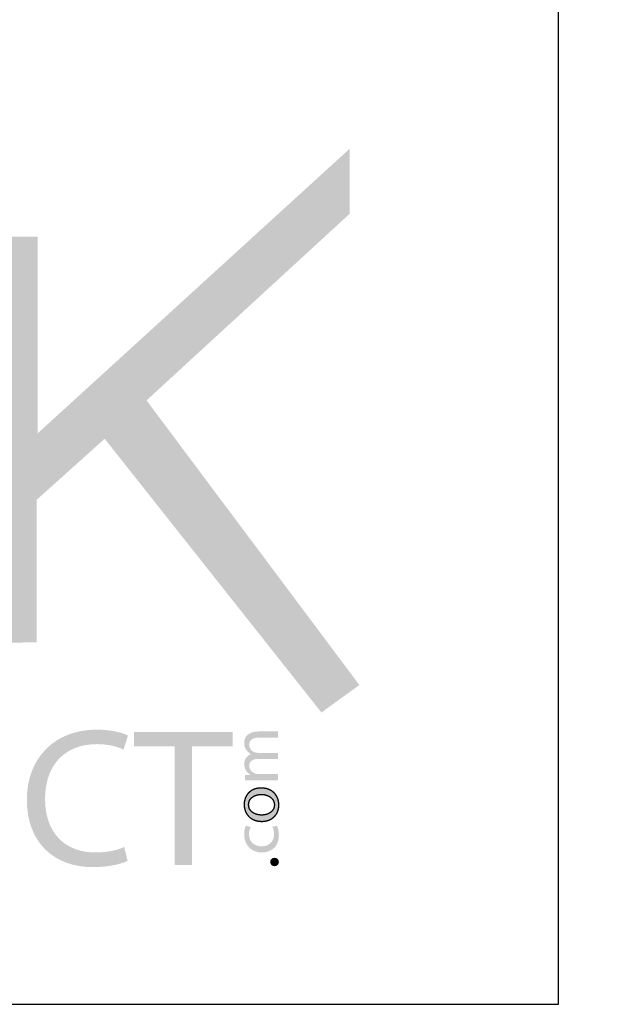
# Model space of a CAD drawing. Extents: x 241 to 519, y -220 to -42.
# Tile 11 of 16: x 496 to 501, y -165 to -156. Entities that reach past the tile are written whole.
import ezdxf

# ---------------------------------------------------------------- set-up
doc = ezdxf.new("R2010")
doc.units = 0
doc.layers.get('0').update_dxf_attribs({"linetype": 'CONTINUOUS'})
doc.layers.get('DEFPOINTS').update_dxf_attribs({"linetype": 'CONTINUOUS'})
doc.layers.add('SHEET', color=7, linetype='CONTINUOUS')
doc.styles.add('MX_NOTE_STANDARD', font='txt.shx', dxfattribs={"bigfont": 'extfont.shx'})
doc.dimstyles.new('MXDIMSTYLE', dxfattribs={"dimtxt": 2.8, "dimasz": 2.5, "dimexe": 1, "dimexo": 1, "dimgap": 1, "dimtad": 1, "dimdec": 4, "dimdsep": 46, "dimtxsty": 'MX_NOTE_STANDARD', "dimcen": 2.5, "dimadec": 0, "dimazin": 0, "dimtfac": 1, "dimtdec": 4, "dimtmove": 0, "dimatfit": 3, "dimfxl": 0, "dimtolj": 1, "dimtzin": 0, "dimarcsym": 0})

# ---------------------------------------------------------------- blocks, each defined once
blk = doc.blocks.new('A$C6A2E5979')
at = {"linetype": 'Continuous'}
h = blk.add_hatch(color=256, dxfattribs=at)
h.dxf.hatch_style = 2
edge = h.paths.add_edge_path()
edge.add_spline(control_points=[(37.186, 18.526), (37.186, 18.526), (38.854, 18.526), (38.854, 18.526), (38.854, 18.526), (38.854, 6.794), (38.854, 6.794), (38.854, 6.794), (37.186, 6.794), (37.186, 6.794), (37.186, 6.794), (37.186, 18.526), (37.186, 18.526)], knot_values=[0, 0, 0, 0, 1, 1, 1, 2, 2, 2, 3, 3, 3, 4, 4, 4, 4], degree=3, periodic=0)
edge = h.paths.add_edge_path()
edge.add_spline(control_points=[(28.367, 18.526), (28.367, 18.526), (30.047, 18.526), (30.047, 18.526), (30.047, 18.526), (30.047, 8.193), (30.047, 8.193), (30.047, 8.193), (36.35, 8.193), (36.35, 8.193), (36.35, 8.193), (36.35, 6.794), (36.35, 6.794), (36.35, 6.794), (28.367, 6.794), (28.367, 6.794), (28.367, 6.794), (28.367, 18.526), (28.367, 18.526)], knot_values=[0, 0, 0, 0, 1, 1, 1, 2, 2, 2, 3, 3, 3, 4, 4, 4, 5, 5, 5, 6, 6, 6, 6], degree=3, periodic=0)
edge = h.paths.add_edge_path()
edge.add_spline(control_points=[(39.701, 6.794), (39.701, 6.794), (39.701, 18.494), (39.701, 18.494), (39.701, 18.494), (41.693, 18.494), (41.693, 18.494), (41.693, 18.494), (47.871, 9.196), (47.871, 9.196), (47.871, 9.196), (47.871, 18.526), (47.871, 18.526), (47.871, 18.526), (49.571, 18.526), (49.571, 18.526), (49.571, 18.526), (49.571, 12.849), (49.571, 12.849), (49.571, 12.849), (58.579, 21.061), (58.579, 21.061), (58.579, 21.061), (58.579, 19.183), (58.579, 19.183), (58.579, 19.183), (52.714, 13.798), (52.714, 13.798), (52.714, 13.798), (58.86, 5.585), (58.86, 5.585), (58.86, 5.585), (57.764, 4.792), (57.764, 4.792), (57.764, 4.792), (51.505, 12.692), (51.505, 12.692), (51.505, 12.692), (49.541, 10.928), (49.541, 10.928), (49.541, 10.928), (49.541, 6.817), (49.541, 6.817), (49.541, 6.817), (47.684, 6.794), (47.684, 6.794), (47.684, 6.794), (41.327, 16.25), (41.327, 16.25), (41.327, 16.25), (41.327, 6.794), (41.327, 6.794), (41.327, 6.794), (39.701, 6.794), (39.701, 6.794)], knot_values=[0, 0, 0, 0, 1, 1, 1, 2, 2, 2, 3, 3, 3, 4, 4, 4, 5, 5, 5, 6, 6, 6, 7, 7, 7, 8, 8, 8, 9, 9, 9, 10, 10, 10, 11, 11, 11, 12, 12, 12, 13, 13, 13, 14, 14, 14, 15, 15, 15, 16, 16, 16, 17, 17, 17, 18, 18, 18, 18], degree=3, periodic=0)
h = blk.add_hatch(color=256, dxfattribs=at)
h.dxf.hatch_style = 2
edge = h.paths.add_edge_path()
edge.add_spline(control_points=[(52.166, 0.511), (51.99, 0.419), (51.619, 0.33), (51.153, 0.33), (50.07, 0.33), (49.258, 1.015), (49.258, 2.279), (49.258, 3.488), (50.075, 4.297), (51.266, 4.297), (51.739, 4.297), (52.046, 4.194), (52.177, 4.126), (52.177, 4.126), (52.05, 3.721), (52.05, 3.721), (51.871, 3.811), (51.602, 3.879), (51.284, 3.879), (50.382, 3.879), (49.784, 3.305), (49.784, 2.297), (49.784, 1.349), (50.326, 0.752), (51.255, 0.752), (51.561, 0.752), (51.871, 0.814), (52.069, 0.912), (52.069, 0.912), (52.166, 0.511), (52.166, 0.511)], knot_values=[0, 0, 0, 0, 1, 1, 1, 2, 2, 2, 3, 3, 3, 4, 4, 4, 5, 5, 5, 6, 6, 6, 7, 7, 7, 8, 8, 8, 9, 9, 9, 10, 10, 10, 10], degree=3, periodic=0)
h = blk.add_hatch(color=256, dxfattribs=at)
h.dxf.hatch_style = 2
h.paths.add_polyline_path([(53.522, 3.811), (52.355, 3.811), (52.355, 4.233), (55.199, 4.233), (55.199, 3.811), (54.025, 3.811), (54.025, 0.393), (53.522, 0.393)])
h = blk.add_hatch(color=256, dxfattribs=at)
h.dxf.hatch_style = 2
edge = h.paths.add_edge_path()
edge.add_spline(control_points=[(55.815, 2.838), (55.714, 2.838), (55.634, 2.833), (55.555, 2.83), (55.555, 2.83), (55.555, 2.986), (55.555, 2.986), (55.555, 2.986), (55.708, 2.994), (55.708, 2.994), (55.708, 2.994), (55.708, 3.001), (55.708, 3.001), (55.618, 3.056), (55.533, 3.147), (55.533, 3.311), (55.533, 3.443), (55.614, 3.544), (55.725, 3.59), (55.725, 3.59), (55.725, 3.593), (55.725, 3.593), (55.67, 3.623), (55.632, 3.664), (55.601, 3.704), (55.557, 3.763), (55.533, 3.826), (55.533, 3.921), (55.533, 4.052), (55.616, 4.245), (55.95, 4.245), (55.95, 4.245), (56.514, 4.245), (56.514, 4.245), (56.514, 4.245), (56.514, 4.07), (56.514, 4.07), (56.514, 4.07), (55.971, 4.07), (55.971, 4.07), (55.787, 4.07), (55.677, 4), (55.677, 3.857), (55.677, 3.754), (55.75, 3.676), (55.834, 3.643), (55.834, 3.643), (55.92, 3.628), (55.92, 3.628), (55.92, 3.628), (56.514, 3.628), (56.514, 3.628), (56.514, 3.628), (56.514, 3.453), (56.514, 3.453), (56.514, 3.453), (55.94, 3.453), (55.94, 3.453), (55.787, 3.453), (55.677, 3.387), (55.677, 3.248), (55.677, 3.139), (55.764, 3.056), (55.85, 3.029), (55.85, 3.029), (55.935, 3.014), (55.935, 3.014), (55.935, 3.014), (56.514, 3.014), (56.514, 3.014), (56.514, 3.014), (56.514, 2.838), (56.514, 2.838), (56.514, 2.838), (55.815, 2.838), (55.815, 2.838)], knot_values=[0, 0, 0, 0, 1, 1, 1, 2, 2, 2, 3, 3, 3, 4, 4, 4, 5, 5, 5, 6, 6, 6, 7, 7, 7, 8, 8, 8, 9, 9, 9, 10, 10, 10, 11, 11, 11, 12, 12, 12, 13, 13, 13, 14, 14, 14, 15, 15, 15, 16, 16, 16, 17, 17, 17, 18, 18, 18, 19, 19, 19, 20, 20, 20, 21, 21, 21, 22, 22, 22, 23, 23, 23, 24, 24, 24, 25, 25, 25, 25], degree=3, periodic=0)
h = blk.add_hatch(color=256, dxfattribs=at)
edge = h.paths.add_edge_path()
edge.add_spline(control_points=[(56.535, 2.124), (56.535, 2.358), (56.381, 2.612), (56.024, 2.612), (55.732, 2.612), (55.533, 2.421), (55.533, 2.137), (55.533, 1.866), (55.722, 1.651), (56.044, 1.651), (56.345, 1.651), (56.535, 1.856), (56.535, 2.121), (56.535, 2.121), (56.535, 2.124), (56.535, 2.124)], knot_values=[0, 0, 0, 0, 1, 1, 1, 2, 2, 2, 3, 3, 3, 4, 4, 4, 5, 5, 5, 5], degree=3, periodic=0)
edge = h.paths.add_edge_path(flags=16)
edge.add_spline(control_points=[(56.405, 2.125), (56.405, 1.953), (56.247, 1.832), (56.037, 1.832), (55.856, 1.832), (55.663, 1.924), (55.663, 2.132), (55.663, 2.344), (55.866, 2.427), (56.03, 2.427), (56.249, 2.427), (56.405, 2.298), (56.405, 2.128), (56.405, 2.128), (56.405, 2.125), (56.405, 2.125)], knot_values=[0, 0, 0, 0, 1, 1, 1, 2, 2, 2, 3, 3, 3, 4, 4, 4, 5, 5, 5, 5], degree=3, periodic=0)
h = blk.add_hatch(color=256, dxfattribs=at)
h.dxf.hatch_style = 2
edge = h.paths.add_edge_path()
edge.add_spline(control_points=[(56.351, 1.493), (56.371, 1.441), (56.396, 1.375), (56.396, 1.273), (56.396, 1.077), (56.258, 0.93), (56.037, 0.93), (55.837, 0.93), (55.673, 1.054), (55.673, 1.278), (55.673, 1.377), (55.696, 1.443), (55.718, 1.487), (55.718, 1.487), (55.585, 1.527), (55.585, 1.527), (55.558, 1.48), (55.533, 1.384), (55.533, 1.278), (55.533, 0.958), (55.75, 0.751), (56.045, 0.751), (56.339, 0.751), (56.535, 0.944), (56.535, 1.241), (56.535, 1.374), (56.502, 1.476), (56.48, 1.524), (56.48, 1.524), (56.351, 1.493), (56.351, 1.493)], knot_values=[0, 0, 0, 0, 1, 1, 1, 2, 2, 2, 3, 3, 3, 4, 4, 4, 5, 5, 5, 6, 6, 6, 7, 7, 7, 8, 8, 8, 9, 9, 9, 10, 10, 10, 10], degree=3, periodic=0)
h = blk.add_hatch(color=256, dxfattribs=at)
h.dxf.hatch_style = 2
edge = h.paths.add_edge_path()
edge.add_spline(control_points=[(56.535, 0.479), (56.535, 0.551), (56.483, 0.6), (56.413, 0.6), (56.337, 0.6), (56.285, 0.551), (56.285, 0.481), (56.285, 0.408), (56.339, 0.356), (56.413, 0.356), (56.483, 0.356), (56.535, 0.405), (56.535, 0.475), (56.535, 0.475), (56.535, 0.479), (56.535, 0.479)], knot_values=[0, 0, 0, 0, 1, 1, 1, 2, 2, 2, 3, 3, 3, 4, 4, 4, 5, 5, 5, 5], degree=3, periodic=0)
for points in [[(56.535, 2.124, 0), (56.535, 2.13, 0), (56.535, 2.137, 0), (56.535, 2.144, 0), (56.534, 2.151, 0), (56.534, 2.158, 0), (56.534, 2.165, 0), (56.533, 2.172, 0), (56.532, 2.179, 0), (56.532, 2.186, 0), (56.531, 2.193, 0), (56.53, 2.2, 0), (56.529, 2.206, 0), (56.528, 2.213, 0), (56.526, 2.22, 0), (56.525, 2.227, 0), (56.524, 2.234, 0), (56.522, 2.241, 0), (56.521, 2.248, 0), (56.519, 2.255, 0), (56.517, 2.261, 0), (56.515, 2.268, 0), (56.513, 2.275, 0), (56.511, 2.282, 0), (56.509, 2.288, 0), (56.507, 2.295, 0), (56.504, 2.302, 0), (56.502, 2.308, 0), (56.5, 2.315, 0), (56.497, 2.322, 0), (56.494, 2.328, 0), (56.491, 2.335, 0), (56.488, 2.341, 0), (56.485, 2.348, 0), (56.482, 2.354, 0), (56.479, 2.36, 0), (56.476, 2.367, 0), (56.472, 2.373, 0), (56.469, 2.379, 0), (56.465, 2.385, 0), (56.461, 2.391, 0), (56.458, 2.397, 0), (56.454, 2.403, 0), (56.45, 2.409, 0), (56.446, 2.415, 0), (56.441, 2.421, 0), (56.437, 2.427, 0), (56.433, 2.433, 0), (56.428, 2.438, 0), (56.424, 2.444, 0), (56.419, 2.45, 0), (56.414, 2.455, 0), (56.409, 2.461, 0), (56.404, 2.466, 0), (56.399, 2.471, 0), (56.394, 2.476, 0), (56.388, 2.482, 0), (56.383, 2.487, 0), (56.377, 2.492, 0), (56.372, 2.496, 0), (56.366, 2.501, 0), (56.36, 2.506, 0), (56.354, 2.511, 0), (56.348, 2.515, 0), (56.342, 2.52, 0), (56.336, 2.524, 0), (56.329, 2.529, 0), (56.323, 2.533, 0), (56.316, 2.537, 0), (56.309, 2.541, 0), (56.303, 2.545, 0), (56.296, 2.549, 0), (56.289, 2.553, 0), (56.282, 2.556, 0), (56.274, 2.56, 0), (56.267, 2.563, 0), (56.259, 2.567, 0), (56.252, 2.57, 0), (56.244, 2.573, 0), (56.236, 2.576, 0), (56.228, 2.579, 0), (56.22, 2.582, 0), (56.212, 2.584, 0), (56.204, 2.587, 0), (56.196, 2.589, 0), (56.187, 2.592, 0), (56.179, 2.594, 0), (56.17, 2.596, 0), (56.161, 2.598, 0), (56.152, 2.6, 0), (56.143, 2.602, 0), (56.134, 2.603, 0), (56.125, 2.605, 0), (56.116, 2.606, 0), (56.106, 2.607, 0), (56.096, 2.608, 0), (56.087, 2.609, 0), (56.077, 2.61, 0), (56.067, 2.611, 0), (56.057, 2.611, 0), (56.047, 2.612, 0), (56.036, 2.612, 0), (56.026, 2.612, 0), (56.017, 2.612, 0), (56.009, 2.612, 0), (56, 2.612, 0), (55.992, 2.611, 0), (55.983, 2.611, 0), (55.975, 2.61, 0), (55.967, 2.61, 0), (55.959, 2.609, 0), (55.951, 2.608, 0), (55.943, 2.607, 0), (55.935, 2.606, 0), (55.927, 2.605, 0), (55.919, 2.603, 0), (55.911, 2.602, 0), (55.903, 2.6, 0), (55.896, 2.599, 0), (55.888, 2.597, 0), (55.881, 2.595, 0), (55.873, 2.593, 0), (55.866, 2.591, 0), (55.858, 2.589, 0), (55.851, 2.587, 0), (55.844, 2.585, 0), (55.837, 2.582, 0), (55.829, 2.58, 0), (55.822, 2.577, 0), (55.815, 2.574, 0), (55.809, 2.572, 0), (55.802, 2.569, 0), (55.795, 2.566, 0), (55.788, 2.563, 0), (55.782, 2.559, 0), (55.775, 2.556, 0), (55.769, 2.553, 0), (55.762, 2.549, 0), (55.756, 2.546, 0), (55.75, 2.542, 0), (55.744, 2.539, 0), (55.738, 2.535, 0), (55.732, 2.531, 0), (55.726, 2.527, 0), (55.72, 2.523, 0), (55.714, 2.519, 0), (55.708, 2.514, 0), (55.703, 2.51, 0), (55.697, 2.506, 0), (55.692, 2.501, 0), (55.686, 2.497, 0), (55.681, 2.492, 0), (55.676, 2.487, 0), (55.671, 2.482, 0), (55.666, 2.477, 0), (55.661, 2.472, 0), (55.656, 2.467, 0), (55.651, 2.462, 0), (55.646, 2.457, 0), (55.642, 2.452, 0), (55.637, 2.446, 0), (55.633, 2.441, 0), (55.628, 2.435, 0), (55.624, 2.43, 0), (55.62, 2.424, 0), (55.616, 2.418, 0), (55.612, 2.412, 0), (55.608, 2.407, 0), (55.604, 2.401, 0), (55.601, 2.394, 0), (55.597, 2.388, 0), (55.593, 2.382, 0), (55.59, 2.376, 0), (55.587, 2.37, 0), (55.583, 2.363, 0), (55.58, 2.357, 0), (55.577, 2.35, 0), (55.574, 2.343, 0), (55.571, 2.337, 0), (55.569, 2.33, 0), (55.566, 2.323, 0), (55.563, 2.316, 0), (55.561, 2.309, 0), (55.559, 2.302, 0), (55.556, 2.295, 0), (55.554, 2.288, 0), (55.552, 2.281, 0), (55.55, 2.274, 0), (55.548, 2.266, 0), (55.547, 2.259, 0), (55.545, 2.251, 0), (55.543, 2.244, 0), (55.542, 2.236, 0), (55.541, 2.229, 0), (55.539, 2.221, 0), (55.538, 2.213, 0), (55.537, 2.205, 0), (55.536, 2.197, 0), (55.536, 2.189, 0), (55.535, 2.181, 0), (55.534, 2.173, 0), (55.534, 2.165, 0), (55.534, 2.157, 0), (55.533, 2.149, 0), (55.533, 2.141, 0), (55.533, 2.133, 0), (55.534, 2.125, 0), (55.534, 2.117, 0), (55.534, 2.109, 0), (55.535, 2.101, 0), (55.535, 2.093, 0), (55.536, 2.085, 0), (55.536, 2.078, 0), (55.537, 2.07, 0), (55.538, 2.062, 0), (55.539, 2.055, 0), (55.541, 2.047, 0), (55.542, 2.04, 0), (55.543, 2.032, 0), (55.545, 2.025, 0), (55.546, 2.017, 0), (55.548, 2.01, 0), (55.55, 2.003, 0), (55.552, 1.996, 0), (55.554, 1.988, 0), (55.556, 1.981, 0), (55.558, 1.974, 0), (55.56, 1.967, 0), (55.563, 1.96, 0), (55.565, 1.953, 0), (55.568, 1.946, 0), (55.571, 1.939, 0), (55.574, 1.933, 0), (55.576, 1.926, 0), (55.579, 1.919, 0), (55.583, 1.913, 0), (55.586, 1.906, 0), (55.589, 1.9, 0), (55.593, 1.893, 0), (55.596, 1.887, 0), (55.6, 1.881, 0), (55.603, 1.874, 0), (55.607, 1.868, 0), (55.611, 1.862, 0), (55.615, 1.856, 0), (55.619, 1.85, 0), (55.623, 1.844, 0), (55.628, 1.839, 0), (55.632, 1.833, 0), (55.637, 1.827, 0), (55.641, 1.821, 0), (55.646, 1.816, 0), (55.651, 1.811, 0), (55.655, 1.805, 0), (55.66, 1.8, 0), (55.665, 1.795, 0), (55.67, 1.789, 0), (55.676, 1.784, 0), (55.681, 1.779, 0), (55.686, 1.774, 0), (55.692, 1.77, 0), (55.698, 1.765, 0), (55.703, 1.76, 0), (55.709, 1.756, 0), (55.715, 1.751, 0), (55.721, 1.747, 0), (55.727, 1.742, 0), (55.733, 1.738, 0), (55.739, 1.734, 0), (55.745, 1.73, 0), (55.752, 1.726, 0), (55.758, 1.722, 0), (55.765, 1.718, 0), (55.772, 1.715, 0), (55.778, 1.711, 0), (55.785, 1.708, 0), (55.792, 1.704, 0), (55.799, 1.701, 0), (55.806, 1.698, 0), (55.813, 1.694, 0), (55.821, 1.691, 0), (55.828, 1.689, 0), (55.835, 1.686, 0), (55.843, 1.683, 0), (55.851, 1.68, 0), (55.858, 1.678, 0), (55.866, 1.675, 0), (55.874, 1.673, 0), (55.882, 1.671, 0), (55.89, 1.669, 0), (55.898, 1.667, 0), (55.906, 1.665, 0), (55.914, 1.663, 0), (55.923, 1.662, 0), (55.931, 1.66, 0), (55.94, 1.659, 0), (55.948, 1.657, 0), (55.957, 1.656, 0), (55.966, 1.655, 0), (55.975, 1.654, 0), (55.983, 1.653, 0), (55.992, 1.652, 0), (56.002, 1.652, 0), (56.011, 1.651, 0), (56.02, 1.651, 0), (56.029, 1.651, 0), (56.039, 1.651, 0), (56.048, 1.651, 0), (56.057, 1.651, 0), (56.065, 1.651, 0), (56.074, 1.651, 0), (56.083, 1.652, 0), (56.091, 1.652, 0), (56.1, 1.653, 0), (56.108, 1.654, 0), (56.116, 1.655, 0), (56.124, 1.656, 0), (56.133, 1.657, 0), (56.141, 1.658, 0), (56.149, 1.659, 0), (56.157, 1.661, 0), (56.165, 1.662, 0), (56.173, 1.664, 0), (56.18, 1.666, 0), (56.188, 1.668, 0), (56.196, 1.67, 0), (56.203, 1.672, 0), (56.211, 1.674, 0), (56.218, 1.676, 0), (56.225, 1.679, 0), (56.233, 1.681, 0), (56.24, 1.684, 0), (56.247, 1.686, 0), (56.254, 1.689, 0), (56.261, 1.692, 0), (56.268, 1.695, 0), (56.275, 1.698, 0), (56.281, 1.701, 0), (56.288, 1.704, 0), (56.295, 1.708, 0), (56.301, 1.711, 0), (56.308, 1.715, 0), (56.314, 1.718, 0), (56.32, 1.722, 0), (56.326, 1.726, 0), (56.332, 1.73, 0), (56.338, 1.734, 0), (56.344, 1.738, 0), (56.35, 1.742, 0), (56.356, 1.746, 0), (56.362, 1.75, 0), (56.367, 1.755, 0), (56.373, 1.759, 0), (56.378, 1.764, 0), (56.384, 1.769, 0), (56.389, 1.773, 0), (56.394, 1.778, 0), (56.399, 1.783, 0), (56.404, 1.788, 0), (56.409, 1.793, 0), (56.414, 1.798, 0), (56.419, 1.803, 0), (56.423, 1.808, 0), (56.428, 1.814, 0), (56.432, 1.819, 0), (56.437, 1.824, 0), (56.441, 1.83, 0), (56.445, 1.836, 0), (56.449, 1.841, 0), (56.453, 1.847, 0), (56.457, 1.853, 0), (56.461, 1.859, 0), (56.465, 1.865, 0), (56.469, 1.871, 0), (56.472, 1.877, 0), (56.476, 1.883, 0), (56.479, 1.889, 0), (56.482, 1.895, 0), (56.486, 1.902, 0), (56.489, 1.908, 0), (56.492, 1.914, 0), (56.495, 1.921, 0), (56.497, 1.927, 0), (56.5, 1.934, 0), (56.503, 1.941, 0), (56.505, 1.947, 0), (56.508, 1.954, 0), (56.51, 1.961, 0), (56.512, 1.968, 0), (56.514, 1.975, 0), (56.516, 1.982, 0), (56.518, 1.989, 0), (56.52, 1.996, 0), (56.522, 2.003, 0), (56.523, 2.01, 0), (56.525, 2.017, 0), (56.526, 2.024, 0), (56.528, 2.032, 0), (56.529, 2.039, 0), (56.53, 2.046, 0), (56.531, 2.054, 0), (56.532, 2.061, 0), (56.533, 2.069, 0), (56.533, 2.076, 0), (56.534, 2.084, 0), (56.534, 2.092, 0), (56.535, 2.099, 0), (56.535, 2.107, 0), (56.535, 2.115, 0), (56.535, 2.121, 0), (56.535, 2.121, 0), (56.535, 2.121, 0), (56.535, 2.121, 0), (56.535, 2.121, 0), (56.535, 2.121, 0), (56.535, 2.121, 0), (56.535, 2.121, 0), (56.535, 2.121, 0), (56.535, 2.121, 0), (56.535, 2.121, 0), (56.535, 2.121, 0), (56.535, 2.121, 0), (56.535, 2.121, 0), (56.535, 2.121, 0), (56.535, 2.121, 0), (56.535, 2.121, 0), (56.535, 2.121, 0), (56.535, 2.121, 0), (56.535, 2.121, 0), (56.535, 2.121, 0), (56.535, 2.121, 0), (56.535, 2.121, 0), (56.535, 2.121, 0), (56.535, 2.121, 0), (56.535, 2.121, 0), (56.535, 2.121, 0), (56.535, 2.121, 0), (56.535, 2.121, 0), (56.535, 2.121, 0), (56.535, 2.121, 0), (56.535, 2.121, 0), (56.535, 2.121, 0), (56.535, 2.121, 0), (56.535, 2.122, 0), (56.535, 2.122, 0), (56.535, 2.122, 0), (56.535, 2.122, 0), (56.535, 2.122, 0), (56.535, 2.122, 0), (56.535, 2.122, 0), (56.535, 2.122, 0), (56.535, 2.122, 0), (56.535, 2.122, 0), (56.535, 2.122, 0), (56.535, 2.122, 0), (56.535, 2.122, 0), (56.535, 2.122, 0), (56.535, 2.122, 0), (56.535, 2.122, 0), (56.535, 2.122, 0), (56.535, 2.122, 0), (56.535, 2.122, 0), (56.535, 2.122, 0), (56.535, 2.122, 0), (56.535, 2.122, 0), (56.535, 2.122, 0), (56.535, 2.122, 0), (56.535, 2.122, 0), (56.535, 2.123, 0), (56.535, 2.123, 0), (56.535, 2.123, 0), (56.535, 2.123, 0), (56.535, 2.123, 0), (56.535, 2.123, 0), (56.535, 2.123, 0), (56.535, 2.123, 0), (56.535, 2.123, 0), (56.535, 2.123, 0), (56.535, 2.123, 0), (56.535, 2.123, 0), (56.535, 2.123, 0), (56.535, 2.123, 0), (56.535, 2.123, 0), (56.535, 2.123, 0), (56.535, 2.123, 0), (56.535, 2.123, 0), (56.535, 2.123, 0), (56.535, 2.123, 0), (56.535, 2.123, 0), (56.535, 2.123, 0), (56.535, 2.123, 0), (56.535, 2.123, 0), (56.535, 2.123, 0), (56.535, 2.123, 0), (56.535, 2.123, 0), (56.535, 2.123, 0), (56.535, 2.123, 0), (56.535, 2.123, 0), (56.535, 2.123, 0), (56.535, 2.123, 0), (56.535, 2.123, 0), (56.535, 2.123, 0), (56.535, 2.123, 0), (56.535, 2.124, 0), (56.535, 2.124, 0), (56.535, 2.124, 0), (56.535, 2.124, 0), (56.535, 2.124, 0), (56.535, 2.124, 0), (56.535, 2.124, 0), (56.535, 2.124, 0), (56.535, 2.124, 0)], [(56.405, 2.125, 0), (56.405, 2.12, 0), (56.405, 2.115, 0), (56.405, 2.11, 0), (56.405, 2.105, 0), (56.404, 2.1, 0), (56.404, 2.095, 0), (56.403, 2.09, 0), (56.402, 2.085, 0), (56.402, 2.081, 0), (56.401, 2.076, 0), (56.4, 2.071, 0), (56.399, 2.067, 0), (56.398, 2.062, 0), (56.397, 2.057, 0), (56.395, 2.053, 0), (56.394, 2.048, 0), (56.393, 2.044, 0), (56.391, 2.039, 0), (56.39, 2.035, 0), (56.388, 2.03, 0), (56.386, 2.026, 0), (56.384, 2.022, 0), (56.382, 2.017, 0), (56.381, 2.013, 0), (56.378, 2.009, 0), (56.376, 2.005, 0), (56.374, 2, 0), (56.372, 1.996, 0), (56.37, 1.992, 0), (56.367, 1.988, 0), (56.365, 1.984, 0), (56.362, 1.98, 0), (56.359, 1.977, 0), (56.357, 1.973, 0), (56.354, 1.969, 0), (56.351, 1.965, 0), (56.348, 1.961, 0), (56.345, 1.958, 0), (56.342, 1.954, 0), (56.339, 1.951, 0), (56.336, 1.947, 0), (56.333, 1.944, 0), (56.329, 1.94, 0), (56.326, 1.937, 0), (56.322, 1.933, 0), (56.319, 1.93, 0), (56.315, 1.927, 0), (56.312, 1.924, 0), (56.308, 1.92, 0), (56.304, 1.917, 0), (56.3, 1.914, 0), (56.296, 1.911, 0), (56.292, 1.908, 0), (56.288, 1.905, 0), (56.284, 1.902, 0), (56.28, 1.9, 0), (56.276, 1.897, 0), (56.272, 1.894, 0), (56.268, 1.892, 0), (56.263, 1.889, 0), (56.259, 1.886, 0), (56.254, 1.884, 0), (56.25, 1.881, 0), (56.245, 1.879, 0), (56.241, 1.877, 0), (56.236, 1.874, 0), (56.231, 1.872, 0), (56.226, 1.87, 0), (56.222, 1.868, 0), (56.217, 1.866, 0), (56.212, 1.864, 0), (56.207, 1.862, 0), (56.202, 1.86, 0), (56.197, 1.858, 0), (56.192, 1.856, 0), (56.186, 1.855, 0), (56.181, 1.853, 0), (56.176, 1.851, 0), (56.171, 1.85, 0), (56.165, 1.848, 0), (56.16, 1.847, 0), (56.155, 1.846, 0), (56.149, 1.844, 0), (56.144, 1.843, 0), (56.138, 1.842, 0), (56.132, 1.841, 0), (56.127, 1.84, 0), (56.121, 1.839, 0), (56.115, 1.838, 0), (56.11, 1.837, 0), (56.104, 1.836, 0), (56.098, 1.836, 0), (56.092, 1.835, 0), (56.086, 1.834, 0), (56.08, 1.834, 0), (56.074, 1.833, 0), (56.068, 1.833, 0), (56.062, 1.833, 0), (56.056, 1.832, 0), (56.05, 1.832, 0), (56.044, 1.832, 0), (56.038, 1.832, 0), (56.032, 1.832, 0), (56.027, 1.832, 0), (56.022, 1.832, 0), (56.016, 1.832, 0), (56.011, 1.833, 0), (56.006, 1.833, 0), (56, 1.833, 0), (55.995, 1.834, 0), (55.99, 1.834, 0), (55.985, 1.835, 0), (55.979, 1.835, 0), (55.974, 1.836, 0), (55.969, 1.836, 0), (55.963, 1.837, 0), (55.958, 1.838, 0), (55.953, 1.839, 0), (55.947, 1.84, 0), (55.942, 1.841, 0), (55.937, 1.842, 0), (55.932, 1.843, 0), (55.926, 1.844, 0), (55.921, 1.845, 0), (55.916, 1.846, 0), (55.911, 1.847, 0), (55.906, 1.849, 0), (55.901, 1.85, 0), (55.896, 1.851, 0), (55.891, 1.853, 0), (55.886, 1.854, 0), (55.88, 1.856, 0), (55.875, 1.858, 0), (55.871, 1.859, 0), (55.866, 1.861, 0), (55.861, 1.863, 0), (55.856, 1.865, 0), (55.851, 1.867, 0), (55.846, 1.869, 0), (55.841, 1.871, 0), (55.837, 1.873, 0), (55.832, 1.875, 0), (55.827, 1.877, 0), (55.823, 1.88, 0), (55.818, 1.882, 0), (55.814, 1.885, 0), (55.809, 1.887, 0), (55.805, 1.89, 0), (55.8, 1.892, 0), (55.796, 1.895, 0), (55.792, 1.897, 0), (55.787, 1.9, 0), (55.783, 1.903, 0), (55.779, 1.906, 0), (55.775, 1.909, 0), (55.771, 1.912, 0), (55.767, 1.915, 0), (55.763, 1.918, 0), (55.759, 1.921, 0), (55.755, 1.925, 0), (55.752, 1.928, 0), (55.748, 1.931, 0), (55.744, 1.935, 0), (55.741, 1.938, 0), (55.737, 1.942, 0), (55.734, 1.945, 0), (55.73, 1.949, 0), (55.727, 1.953, 0), (55.724, 1.956, 0), (55.721, 1.96, 0), (55.718, 1.964, 0), (55.715, 1.968, 0), (55.712, 1.972, 0), (55.709, 1.976, 0), (55.706, 1.981, 0), (55.703, 1.985, 0), (55.701, 1.989, 0), (55.698, 1.993, 0), (55.696, 1.998, 0), (55.693, 2.002, 0), (55.691, 2.007, 0), (55.689, 2.012, 0), (55.686, 2.016, 0), (55.684, 2.021, 0), (55.682, 2.026, 0), (55.68, 2.031, 0), (55.679, 2.036, 0), (55.677, 2.041, 0), (55.675, 2.046, 0), (55.674, 2.051, 0), (55.672, 2.056, 0), (55.671, 2.061, 0), (55.67, 2.067, 0), (55.669, 2.072, 0), (55.668, 2.077, 0), (55.667, 2.083, 0), (55.666, 2.088, 0), (55.665, 2.094, 0), (55.664, 2.1, 0), (55.664, 2.106, 0), (55.664, 2.111, 0), (55.663, 2.117, 0), (55.663, 2.123, 0), (55.663, 2.129, 0), (55.663, 2.136, 0), (55.663, 2.142, 0), (55.663, 2.148, 0), (55.664, 2.154, 0), (55.664, 2.16, 0), (55.665, 2.166, 0), (55.665, 2.171, 0), (55.666, 2.177, 0), (55.667, 2.183, 0), (55.668, 2.188, 0), (55.669, 2.194, 0), (55.67, 2.199, 0), (55.672, 2.205, 0), (55.673, 2.21, 0), (55.675, 2.215, 0), (55.676, 2.22, 0), (55.678, 2.225, 0), (55.68, 2.23, 0), (55.682, 2.235, 0), (55.684, 2.24, 0), (55.686, 2.245, 0), (55.688, 2.25, 0), (55.69, 2.254, 0), (55.692, 2.259, 0), (55.695, 2.263, 0), (55.697, 2.268, 0), (55.7, 2.272, 0), (55.703, 2.276, 0), (55.705, 2.281, 0), (55.708, 2.285, 0), (55.711, 2.289, 0), (55.714, 2.293, 0), (55.717, 2.297, 0), (55.72, 2.301, 0), (55.723, 2.305, 0), (55.727, 2.309, 0), (55.73, 2.312, 0), (55.733, 2.316, 0), (55.737, 2.32, 0), (55.74, 2.323, 0), (55.744, 2.327, 0), (55.747, 2.33, 0), (55.751, 2.333, 0), (55.755, 2.337, 0), (55.759, 2.34, 0), (55.763, 2.343, 0), (55.767, 2.346, 0), (55.771, 2.349, 0), (55.775, 2.352, 0), (55.779, 2.355, 0), (55.783, 2.358, 0), (55.787, 2.361, 0), (55.791, 2.363, 0), (55.795, 2.366, 0), (55.8, 2.369, 0), (55.804, 2.371, 0), (55.809, 2.374, 0), (55.813, 2.376, 0), (55.817, 2.378, 0), (55.822, 2.381, 0), (55.827, 2.383, 0), (55.831, 2.385, 0), (55.836, 2.387, 0), (55.84, 2.389, 0), (55.845, 2.391, 0), (55.85, 2.393, 0), (55.854, 2.395, 0), (55.859, 2.397, 0), (55.864, 2.399, 0), (55.869, 2.4, 0), (55.874, 2.402, 0), (55.879, 2.404, 0), (55.883, 2.405, 0), (55.888, 2.407, 0), (55.893, 2.408, 0), (55.898, 2.41, 0), (55.903, 2.411, 0), (55.908, 2.412, 0), (55.913, 2.414, 0), (55.918, 2.415, 0), (55.923, 2.416, 0), (55.928, 2.417, 0), (55.933, 2.418, 0), (55.938, 2.419, 0), (55.943, 2.42, 0), (55.948, 2.421, 0), (55.953, 2.421, 0), (55.958, 2.422, 0), (55.963, 2.423, 0), (55.968, 2.424, 0), (55.973, 2.424, 0), (55.978, 2.425, 0), (55.983, 2.425, 0), (55.988, 2.426, 0), (55.993, 2.426, 0), (55.998, 2.426, 0), (56.003, 2.427, 0), (56.007, 2.427, 0), (56.012, 2.427, 0), (56.017, 2.427, 0), (56.022, 2.427, 0), (56.027, 2.427, 0), (56.032, 2.427, 0), (56.039, 2.427, 0), (56.045, 2.427, 0), (56.051, 2.427, 0), (56.058, 2.427, 0), (56.064, 2.426, 0), (56.07, 2.426, 0), (56.076, 2.425, 0), (56.082, 2.425, 0), (56.089, 2.424, 0), (56.095, 2.423, 0), (56.101, 2.423, 0), (56.107, 2.422, 0), (56.112, 2.421, 0), (56.118, 2.42, 0), (56.124, 2.419, 0), (56.13, 2.418, 0), (56.136, 2.417, 0), (56.141, 2.415, 0), (56.147, 2.414, 0), (56.153, 2.413, 0), (56.158, 2.411, 0), (56.164, 2.41, 0), (56.169, 2.408, 0), (56.175, 2.407, 0), (56.18, 2.405, 0), (56.185, 2.403, 0), (56.191, 2.401, 0), (56.196, 2.399, 0), (56.201, 2.397, 0), (56.206, 2.395, 0), (56.211, 2.393, 0), (56.216, 2.391, 0), (56.221, 2.389, 0), (56.226, 2.387, 0), (56.231, 2.385, 0), (56.236, 2.382, 0), (56.24, 2.38, 0), (56.245, 2.377, 0), (56.25, 2.375, 0), (56.254, 2.372, 0), (56.259, 2.37, 0), (56.263, 2.367, 0), (56.268, 2.364, 0), (56.272, 2.361, 0), (56.276, 2.359, 0), (56.281, 2.356, 0), (56.285, 2.353, 0), (56.289, 2.35, 0), (56.293, 2.347, 0), (56.297, 2.344, 0), (56.301, 2.341, 0), (56.305, 2.337, 0), (56.308, 2.334, 0), (56.312, 2.331, 0), (56.316, 2.328, 0), (56.319, 2.324, 0), (56.323, 2.321, 0), (56.326, 2.317, 0), (56.33, 2.314, 0), (56.333, 2.31, 0), (56.336, 2.307, 0), (56.34, 2.303, 0), (56.343, 2.299, 0), (56.346, 2.295, 0), (56.349, 2.292, 0), (56.352, 2.288, 0), (56.355, 2.284, 0), (56.357, 2.28, 0), (56.36, 2.276, 0), (56.363, 2.272, 0), (56.365, 2.268, 0), (56.368, 2.264, 0), (56.37, 2.26, 0), (56.372, 2.256, 0), (56.375, 2.252, 0), (56.377, 2.248, 0), (56.379, 2.243, 0), (56.381, 2.239, 0), (56.383, 2.235, 0), (56.385, 2.23, 0), (56.387, 2.226, 0), (56.388, 2.222, 0), (56.39, 2.217, 0), (56.392, 2.213, 0), (56.393, 2.208, 0), (56.394, 2.203, 0), (56.396, 2.199, 0), (56.397, 2.194, 0), (56.398, 2.19, 0), (56.399, 2.185, 0), (56.4, 2.18, 0), (56.401, 2.176, 0), (56.402, 2.171, 0), (56.403, 2.166, 0), (56.403, 2.161, 0), (56.404, 2.156, 0), (56.404, 2.151, 0), (56.405, 2.147, 0), (56.405, 2.142, 0), (56.405, 2.137, 0), (56.405, 2.132, 0), (56.405, 2.128, 0), (56.405, 2.128, 0), (56.405, 2.128, 0), (56.405, 2.128, 0), (56.405, 2.128, 0), (56.405, 2.128, 0), (56.405, 2.128, 0), (56.405, 2.128, 0), (56.405, 2.128, 0), (56.405, 2.128, 0), (56.405, 2.128, 0), (56.405, 2.128, 0), (56.405, 2.128, 0), (56.405, 2.128, 0), (56.405, 2.128, 0), (56.405, 2.128, 0), (56.405, 2.128, 0), (56.405, 2.127, 0), (56.405, 2.127, 0), (56.405, 2.127, 0), (56.405, 2.127, 0), (56.405, 2.127, 0), (56.405, 2.127, 0), (56.405, 2.127, 0), (56.405, 2.127, 0), (56.405, 2.127, 0), (56.405, 2.127, 0), (56.405, 2.127, 0), (56.405, 2.127, 0), (56.405, 2.127, 0), (56.405, 2.127, 0), (56.405, 2.127, 0), (56.405, 2.127, 0), (56.405, 2.127, 0), (56.405, 2.127, 0), (56.405, 2.127, 0), (56.405, 2.127, 0), (56.405, 2.127, 0), (56.405, 2.127, 0), (56.405, 2.127, 0), (56.405, 2.127, 0), (56.405, 2.127, 0), (56.405, 2.127, 0), (56.405, 2.127, 0), (56.405, 2.127, 0), (56.405, 2.127, 0), (56.405, 2.127, 0), (56.405, 2.126, 0), (56.405, 2.126, 0), (56.405, 2.126, 0), (56.405, 2.126, 0), (56.405, 2.126, 0), (56.405, 2.126, 0), (56.405, 2.126, 0), (56.405, 2.126, 0), (56.405, 2.126, 0), (56.405, 2.126, 0), (56.405, 2.126, 0), (56.405, 2.126, 0), (56.405, 2.126, 0), (56.405, 2.126, 0), (56.405, 2.126, 0), (56.405, 2.126, 0), (56.405, 2.126, 0), (56.405, 2.126, 0), (56.405, 2.126, 0), (56.405, 2.126, 0), (56.405, 2.126, 0), (56.405, 2.126, 0), (56.405, 2.126, 0), (56.405, 2.126, 0), (56.405, 2.126, 0), (56.405, 2.126, 0), (56.405, 2.125, 0), (56.405, 2.125, 0), (56.405, 2.125, 0), (56.405, 2.125, 0), (56.405, 2.125, 0), (56.405, 2.125, 0), (56.405, 2.125, 0), (56.405, 2.125, 0), (56.405, 2.125, 0), (56.405, 2.125, 0), (56.405, 2.125, 0), (56.405, 2.125, 0), (56.405, 2.125, 0), (56.405, 2.125, 0), (56.405, 2.125, 0), (56.405, 2.125, 0), (56.405, 2.125, 0), (56.405, 2.125, 0), (56.405, 2.125, 0), (56.405, 2.125, 0), (56.405, 2.125, 0), (56.405, 2.125, 0), (56.405, 2.125, 0), (56.405, 2.125, 0), (56.405, 2.125, 0), (56.405, 2.125, 0), (56.405, 2.125, 0), (56.405, 2.125, 0), (56.405, 2.125, 0), (56.405, 2.125, 0)]]:
    blk.add_polyline3d(points)
blk = doc.blocks.new('A$C5C396CD4')
at = {"linetype": 'Continuous', "xscale": 0.3, "yscale": 0.3, "zscale": 0.3}
blk.add_blockref('A$C6A2E5979', (0, 0), dxfattribs=at)
blk = doc.blocks.new('*D17')
at = {"layer": 'DEFPOINTS', "color": 0}
for p in [(500.5332, -80.0186), (500.6189, -164.5759), (516.576, -164.5759)]:
    blk.add_point(p, dxfattribs=at)
at = {"layer": 'SHEET', "color": 0, "linetype": 'Continuous', "lineweight": -2}
for p, q in [((501.5332, -80.0186), (517.576, -80.0186)), ((516.576, -82.5186), (516.576, -162.0759)), ((501.6189, -164.5759), (517.576, -164.5759))]:
    blk.add_line(p, q, dxfattribs=at)
at = {"layer": 'SHEET', "color": 0}
for points in [[(516.9927, -82.5186), (516.1594, -82.5186), (516.576, -80.0186)], [(516.1594, -162.0759), (516.9927, -162.0759), (516.576, -164.5759)]]:
    blk.add_solid(points, dxfattribs=at)
at = {"layer": 'SHEET', "color": 0, "linetype": 'Continuous', "insert": (514.176, -121.622), "char_height": 2.8, "attachment_point": 5, "rotation": 90, "style": 'MX_NOTE_STANDARD'}
blk.add_mtext('\\A1;85 [3.3]', dxfattribs=at)

msp = doc.modelspace()

# ---------------------------------------------------------------- linework, layer by layer
at = {"layer": 'SHEET', "linetype": 'Continuous'}
for p, q in [((500.6189, -164.5759), (500.6189, -113.8942)), ((378.2896, -164.5759), (500.6189, -164.5759))]:
    msp.add_line(p, q, dxfattribs=at)

# ---------------------------------------------------------------- block references
at = {"layer": 'SHEET', "linetype": 'Continuous', "lineweight": 0}
msp.add_blockref('A$C5C396CD4', (481.2355, -163.4872), dxfattribs=at)

# ---------------------------------------------------------------- dimensions: what is measured, and where the dimension line sits
at = {"layer": 'SHEET', "linetype": 'Continuous'}
dim = msp.add_linear_dim(base=(516.576, -164.5759), p1=(500.5332, -80.0186), p2=(500.6189, -164.5759), angle=90, dimstyle='MXDIMSTYLE', override={"dimdec": 0}, dxfattribs=at)
dim.commit()
dim.dimension.update_dxf_attribs({"geometry": '*D17', "text_midpoint": (516.576, -121.622), "dimtype": 160})

doc.saveas('drawing.dxf')
